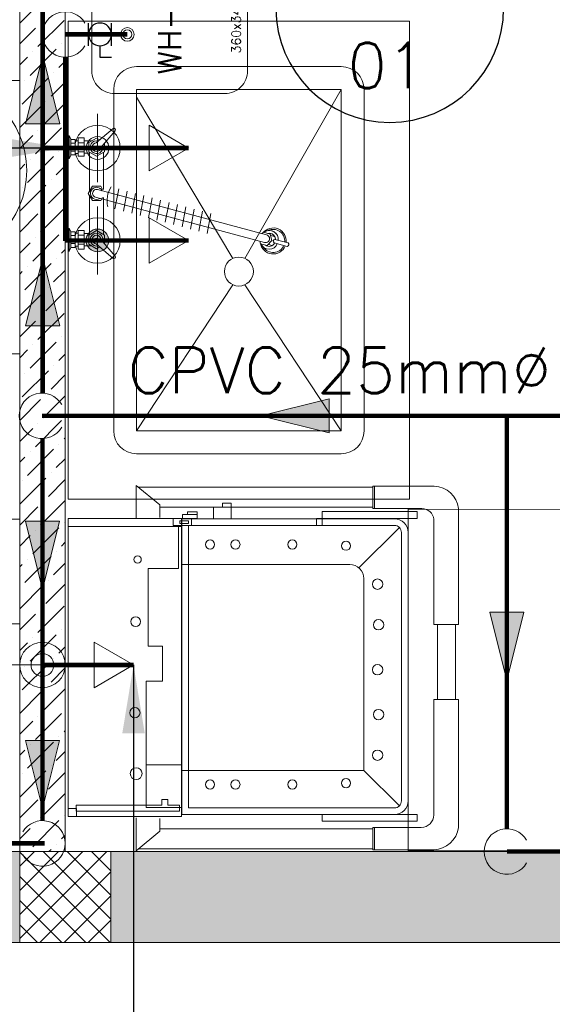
# Model space of a CAD drawing. Header units: millimetres. Extents: x -1747 to 60076, y -13777 to 14438.
# Tile 15 of 29: x 9805 to 10975, y -136 to 2028. Entities that reach past the tile are written whole.
import ezdxf
from ezdxf.enums import TextEntityAlignment as Align

# ---------------------------------------------------------------- set-up
doc = ezdxf.new("R2010")
doc.units = ezdxf.units.MM
doc.header["$MEASUREMENT"] = 0
doc.linetypes.add('CENTER', pattern=[2, 1.25, -0.25, 0.25, -0.25])
doc.layers.get('0').update_dxf_attribs({"lineweight": 5})
for name, color, linetype, lineweight, true_color in [('FLOOR LAYOUT', 9, 'Continuous', 0, 0x808080), ('PLUMBIMG-WS-EQP', 30, 'Continuous', 0, 0xff7f00), ('PLUMBING-WS-CW-PIPE', 5, 'Continuous', 0, 0x0000ff), ('PLUMBING-WS-HWS-PIPE', 1, 'Continuous', 0, 0xff0000)]:
    doc.layers.add(name, color=color, linetype=linetype, lineweight=lineweight, true_color=true_color)
for name, color, linetype in [('LINE', 7, 'Continuous'), ('PLUMBING-DW-EQP-TAG', 7, 'Continuous'), ('PLUMBING_EXISTING_WS_EQP', 7, 'Continuous')]:
    doc.layers.add(name, color=color, linetype=linetype)
doc.layers.add('PLUMBING-WS-PIPE-TEXT', color=7, linetype='Continuous', lineweight=0)
doc.styles.add('Oswald Light', font='txt')
doc.styles.get("Standard").update_dxf_attribs({"font": 'romans.shx'})
doc.dimstyles.new('MDS-50', dxfattribs={"dimtxt": 100, "dimasz": 100, "dimexe": 50, "dimexo": 50, "dimgap": 25, "dimtad": 1, "dimdec": 0, "dimtxsty": 'Oswald Light', "dimcen": 0, "dimdle": 1.5875, "dimazin": 0, "dimtfac": 1, "dimtdec": 0, "dimtix": 1, "dimtmove": 0, "dimatfit": 0, "dimfxl": 1, "dimfrac": 2, "dimtolj": 1, "dimarcsym": 0})

# ---------------------------------------------------------------- blocks, each defined once
blk = doc.blocks.new('A$C051a4b72')
at = {"layer": 'PLUMBING-WS-CW-PIPE', "color": 8, "lineweight": 0, "true_color": 0x808080}
for p, q in [((500, -100), (500, -250)), ((425, -175), (575, -175))]:
    blk.add_line(p, q, dxfattribs=at)
at = {"layer": 'PLUMBING-WS-CW-PIPE', "lineweight": 0, "const_width": 10}
blk.add_lwpolyline([(500, -175), (500, -375)], dxfattribs=at)
at = {"layer": 'PLUMBING-WS-CW-PIPE', "lineweight": 0}
blk.add_lwpolyline([(500, -375), (550, -288.4), (450, -288.4)], close=True, dxfattribs=at)
for radius in [50, 25]:
    blk.add_circle((500, -175), radius, dxfattribs=at)
blk = doc.blocks.new('A$C2e54d955')
at = {"layer": 'PLUMBING-WS-HWS-PIPE', "lineweight": 0}
h = blk.add_hatch(color=256, dxfattribs=at)
h.dxf.hatch_style = 1
h.paths.add_polyline_path([(500, -150, 0.414214), (475, -175), (500, -175)])
h.paths.add_polyline_path([(500, -150), (500, -175), (525, -175, 0.414214)])
h.paths.add_polyline_path([(525, -175), (500, -175), (500, -200, 0.414214)])
h.paths.add_polyline_path([(500, -175), (475, -175, 0.414214), (500, -200)])
at = {"layer": 'PLUMBING-WS-HWS-PIPE', "color": 8, "lineweight": 0, "true_color": 0x808080}
for p, q in [((500, -100), (500, -250)), ((425, -175), (575, -175))]:
    blk.add_line(p, q, dxfattribs=at)
at = {"layer": 'PLUMBING-WS-HWS-PIPE', "lineweight": 0, "const_width": 10}
blk.add_lwpolyline([(500, -175), (500, -375)], dxfattribs=at)
at = {"layer": 'PLUMBING-WS-HWS-PIPE', "lineweight": 0}
blk.add_lwpolyline([(500, -375), (550, -288.4), (450, -288.4)], close=True, dxfattribs=at)
for radius in [50, 25]:
    blk.add_circle((500, -175), radius, dxfattribs=at)
blk = doc.blocks.new('WMESWH-15LTRS')
at = {"layer": 'PLUMBIMG-WS-EQP', "lineweight": 0}
blk.add_lwpolyline([(-130, 0), (130, 0, -0.414214), (180, -50), (180, -292, -0.414214), (130, -342), (-130, -342, -0.414214), (-180, -292), (-180, -50, -0.414214)], format="xyb", close=True, dxfattribs=at)
at = {"layer": 'PLUMBIMG-WS-EQP', "color": 1, "lineweight": 0, "true_color": 0xff0000}
for radius in [15, 10]:
    blk.add_circle((-50, -78), radius, dxfattribs=at)
at = {"layer": 'PLUMBIMG-WS-EQP', "color": 5, "lineweight": 0, "true_color": 0x0000ff}
for radius in [15, 10]:
    blk.add_circle((50, -78), radius, dxfattribs=at)
at = {"layer": 'PLUMBIMG-WS-EQP', "lineweight": 0, "char_height": 50, "attachment_point": 5}
for s, width, insert in [('WH-30L', 101.296, (0, -171)), ('{\\H0.4x;360x342x360}', 166.953, (0, -317))]:
    blk.add_mtext_dynamic_manual_height_columns(s, width=width, gutter_width=0.247, heights=[0], dxfattribs=dict(at, insert=insert))
blk = doc.blocks.new('CW-FA')
at = {"layer": 'PLUMBING-WS-CW-PIPE', "lineweight": 0}
h = blk.add_hatch(color=256, dxfattribs=at)
h.dxf.hatch_style = 1
h.paths.add_polyline_path([(100, 0), (-50, 37.5), (-50, -37.5)])
blk.add_lwpolyline([(-50, 37.5), (100, 0), (-50, -37.5), (-50, 37.5)], dxfattribs=at)
blk = doc.blocks.new('PLUMBING-EQP-TAG')
at = {"layer": 'PLUMBING-DW-EQP-TAG'}
blk.add_line((-250, 0), (250, 0), dxfattribs=at)
blk.add_circle((0, 0), 250, dxfattribs=at)
blk.add_attdef('EQP-NAME', text='', height=100, dxfattribs=at).set_placement((0, 100), align=Align.MIDDLE)
blk.add_attdef('EQP-NUM', text='', height=100, dxfattribs=at).set_placement((0, -125), align=Align.MIDDLE_CENTER)
blk = doc.blocks.new('WS-BV')
at = {"layer": 'PLUMBING_EXISTING_WS_EQP', "color": 0}
for p, q in [((-50, 50), (-50, -50)), ((50, 50), (50, -50))]:
    blk.add_line(p, q, dxfattribs=at)
blk.add_lwpolyline([(0, 50), (0, 100), (50, 100)], dxfattribs=at)
blk.add_circle((0, 0), 50, dxfattribs=at)
blk = doc.blocks.new('FLOOR PLAN')
at = {"layer": 'FLOOR LAYOUT'}
h = blk.add_hatch(color=256, dxfattribs=at)
h.dxf.hatch_style = 1
h.paths.add_polyline_path([(15200, 0), (15200, 1970), (15400, 1970), (15400, 2043.5), (15400, 2170), (15202, 2170), (15202, 2518), (15002, 2518), (15002, 200), (14369.9, 200), (14369.9, 199.7), (12979.6, 199.7), (12979.6, 198.7), (12313.4, 198.7), (7990, 200), (7990, 850), (7590, 850), (7590, 650), (7790, 650), (7790, 0)])
h.paths.add_polyline_path([(7790, 650), (7590, 650), (7590, 850), (7790, 850)], flags=17)
h.paths.add_polyline_path([(7990, 0), (7790, 0), (7790, 200), (7990, 200)], flags=17)
h.paths.add_polyline_path([(9805, 0), (10005, 0), (10005, 200), (9805, 200)], flags=17)
h.paths.add_polyline_path([(11820, 0), (12020, 0), (12020, 200), (11820, 200)], flags=17)
h.paths.add_polyline_path([(15000, 0), (15200, 0), (15200, 200), (15000, 200)], flags=17)
h.paths.add_polyline_path([(15200, 1970), (15400, 1970), (15400, 2170), (15200, 2170)], flags=17)
for p, q in [((9805, 3070), (9805, 200)), ((9805, 3070), (9805, 200)), ((9905, 2970), (9905, 200)), ((9905, 200), (9905, 2970)), ((9805, 2020.4), (9856.6, 2072)), ((9845.1, 1968.5), (9902.6, 2026)), ((9850.8, 2020.2), (9850.8, 2020.2)), ((10661.4, 2024.6), (9911.4, 2024.6)), ((9911.4, 2024.6), (9911.4, 974)), ((10661.4, 2024.6), (9911.4, 2024.6)), ((9911.4, 2024.6), (9911.4, 974)), ((9911.4, 974), (9911.4, 2024.6)), ((9911.4, 2024.6), (10661.4, 2024.6)), ((9911.4, 974), (9911.4, 2024.6)), ((9911.4, 2024.6), (10661.4, 2024.6)), ((10661.4, 974), (10661.4, 2024.6)), ((10661.4, 974), (10661.4, 2024.6)), ((10661.4, 2024.6), (10661.4, 974)), ((10661.4, 2024.6), (10661.4, 974)), ((9805, 1974.4), (9839.4, 2008.8)), ((9896.8, 1974.3), (9896.8, 1974.3)), ((9827.9, 1905.3), (9885.3, 1962.8)), ((9833.6, 1957.1), (9833.6, 1957.1)), ((9805, 1928.4), (9822.1, 1945.6)), ((9891.1, 1922.6), (9905, 1936.5)), ((9879.6, 1911.1), (9879.6, 1911.1)), ((10061.4, 1924.6), (10511.4, 1924.6)), ((9810.6, 1842.1), (9868.1, 1899.6)), ((9816.4, 1893.9), (9816.4, 1893.9)), ((9873.8, 1859.4), (9905, 1890.6)), ((10011.4, 1124), (10011.4, 1874.6)), ((10061.4, 1124), (10061.4, 1874.6)), ((10061.4, 1874.6), (10511.4, 1874.6)), ((10511.4, 1874.6), (10299.5, 1503.3)), ((10511.4, 1874.6), (10511.4, 1124)), ((10561.4, 1874.6), (10561.4, 1124)), ((9856.6, 1796.2), (9905, 1844.6)), ((9862.3, 1847.9), (9862.3, 1847.9)), ((10061.4, 1857.1), (10273, 1503.1)), ((9805, 1790.6), (9850.8, 1836.4)), ((9839.4, 1733), (9896.8, 1790.4)), ((9845.1, 1784.7), (9845.1, 1784.7)), ((9973.2, 1757.1), (10010, 1788.8)), ((9983.3, 1747), (10015, 1783.8)), ((9805, 1744.6), (9833.6, 1773.2)), ((9902.6, 1750.2), (9905, 1752.7)), ((9913.5, 1773.4), (9913.5, 1722.2)), ((9913.5, 1773), (9917.3, 1764.9)), ((9917.3, 1730.5), (9917.3, 1764.9)), ((9926.8, 1764.8), (9917.3, 1764.8)), ((9926.8, 1756.5), (9917.3, 1756.5)), ((9926.8, 1730.5), (9926.8, 1764.8)), ((9933.3, 1761.6), (9926.8, 1761.6)), ((9933.3, 1727.5), (9933.3, 1768.4)), ((9933.3, 1768.4), (9946.7, 1768.4)), ((9946.7, 1757.3), (9933.3, 1757.3)), ((9946.7, 1768.4), (9946.7, 1727.5)), ((9946.7, 1761.4), (9963, 1761.4)), ((9973.9, 1767.6), (9956.6, 1757.6)), ((9956.6, 1757.6), (9956.6, 1737.6)), ((9980.8, 1763.6), (9973.9, 1767.6)), ((9991.2, 1737.6), (9991.2, 1756.2)), ((9891.1, 1738.7), (9891.1, 1738.7)), ((9926.8, 1738.8), (9917.3, 1738.8)), ((9933.3, 1733.7), (9926.8, 1733.7)), ((9946.7, 1737.7), (9933.3, 1737.7)), ((9946.7, 1734.3), (9958.1, 1734.3)), ((9956.6, 1737.6), (9973.9, 1727.6)), ((9958.1, 1736.7), (9958.1, 1650.7)), ((9973.9, 1727.6), (9991.2, 1737.6)), ((9989.1, 1654.8), (9989.1, 1736.4)), ((9805, 1698.6), (9816.4, 1710)), ((9822.1, 1669.8), (9879.6, 1727.2)), ((9827.9, 1721.5), (9827.9, 1721.5)), ((9913.5, 1722.2), (9917.3, 1730.3)), ((9926.8, 1730.5), (9917.3, 1730.5)), ((9946.7, 1727.5), (9933.3, 1727.5)), ((9885.3, 1687), (9905, 1706.7)), ((9873.8, 1675.5), (9873.8, 1675.5)), ((9805, 1606.7), (9862.3, 1664)), ((9810.6, 1658.3), (9810.6, 1658.3)), ((9868.1, 1623.8), (9905, 1660.7)), ((9955.5, 1646), (9964.6, 1661.9)), ((9964.6, 1630.2), (9955.5, 1646)), ((9964.6, 1661.9), (9982.9, 1661.9)), ((9976, 1654.5), (10347, 1555.1)), ((9987.1, 1654.8), (9982.9, 1661.9)), ((10022.6, 1656), (10014.3, 1612.2)), ((10041, 1651), (10032.7, 1607.2)), ((10059.4, 1646.1), (10051.1, 1602.3)), ((9958.1, 1555.4), (9958.1, 1641.4)), ((9964.6, 1630.2), (9982.9, 1630.2)), ((9971.5, 1637.6), (10342.5, 1538.2)), ((9982.9, 1630.2), (9987.1, 1637.3)), ((9989.1, 1637.3), (9989.1, 1555.7)), ((10077.8, 1641.2), (10069.5, 1597.4)), ((10096.2, 1636.3), (10087.9, 1592.4)), ((10114.6, 1631.3), (10106.3, 1587.5)), ((10133, 1626.4), (10124.7, 1582.6)), ((9805, 1560.7), (9845.1, 1600.8)), ((9850.8, 1560.6), (9905, 1614.8)), ((9856.6, 1612.3), (9856.6, 1612.3)), ((10151.4, 1621.5), (10143.1, 1577.6)), ((10169.8, 1616.5), (10161.5, 1572.7)), ((10188.2, 1611.6), (10179.9, 1567.8)), ((10206.6, 1606.7), (10198.3, 1562.9)), ((10225, 1601.7), (10216.7, 1557.9)), ((9902.6, 1566.4), (9902.6, 1566.4)), ((9913.5, 1518.7), (9913.5, 1569.8)), ((9913.5, 1569.8), (9917.3, 1561.7)), ((9926.8, 1561.6), (9917.3, 1561.6)), ((9917.3, 1561.6), (9917.3, 1527.1)), ((9926.8, 1561.6), (9926.8, 1527.3)), ((9933.3, 1558.4), (9926.8, 1558.4)), ((9933.3, 1564.6), (9933.3, 1523.7)), ((9946.7, 1564.6), (9933.3, 1564.6)), ((9946.7, 1523.7), (9946.7, 1564.6)), ((9946.7, 1557.8), (9958.1, 1557.8)), ((9956.6, 1554.4), (9973.9, 1564.4)), ((9973.9, 1564.4), (9991.2, 1554.4)), ((10340.7, 1560.7), (10337.6, 1557.6)), ((10355.2, 1556.8), (10340.7, 1560.7)), ((9805, 1514.8), (9827.9, 1537.6)), ((9833.6, 1497.4), (9891.1, 1554.9)), ((9839.4, 1549.1), (9839.4, 1549.1)), ((9926.8, 1553.3), (9917.3, 1553.3)), ((9946.7, 1554.4), (9933.3, 1554.4)), ((9956.6, 1534.4), (9956.6, 1554.4)), ((9983.3, 1545.1), (10015, 1508.3)), ((9991.2, 1554.4), (9991.2, 1535.9)), ((10332.5, 1540.9), (10333.9, 1535.4)), ((10348.5, 1531.5), (10359.1, 1542.2)), ((10359.1, 1542.2), (10355.2, 1556.8)), ((10364.9, 1551.6), (10356.7, 1553.8)), ((10363.7, 1537.4), (10392.3, 1529.7)), ((10365.7, 1544.7), (10394.3, 1537.1)), ((9896.8, 1514.7), (9905, 1522.9)), ((9913.5, 1519), (9917.3, 1527.1)), ((9926.8, 1535.6), (9917.3, 1535.6)), ((9926.8, 1527.3), (9917.3, 1527.3)), ((9933.3, 1530.4), (9926.8, 1530.4)), ((9946.7, 1534.7), (9933.3, 1534.7)), ((9933.3, 1523.7), (9946.7, 1523.7)), ((9946.7, 1530.7), (9963, 1530.7)), ((9973.9, 1524.4), (9956.6, 1534.4)), ((9973.2, 1535), (10010, 1503.3)), ((9980.8, 1528.4), (9973.9, 1524.4)), ((10333.9, 1535.4), (10348.5, 1531.5)), ((10351.4, 1534), (10359.8, 1531.7)), ((9885.3, 1503.2), (9885.3, 1503.2)), ((9805, 1468.8), (9810.6, 1474.4)), ((9816.4, 1434.2), (9873.8, 1491.7)), ((9822.1, 1485.9), (9822.1, 1485.9)), ((9879.6, 1451.5), (9905, 1476.9)), ((9805, 1376.9), (9856.6, 1428.5)), ((9862.3, 1388.3), (9905, 1430.9)), ((9868.1, 1440), (9868.1, 1440)), ((10061.4, 1124), (10273.4, 1445.3)), ((10511.4, 1124), (10299.5, 1445.3)), ((9805, 1330.9), (9839.4, 1365.3)), ((9845.1, 1325.1), (9902.6, 1382.5)), ((9850.8, 1376.8), (9850.8, 1376.8)), ((9896.8, 1330.8), (9896.8, 1330.8)), ((9805, 1285), (9822.1, 1302.1)), ((9827.9, 1261.9), (9885.3, 1319.3)), ((9833.6, 1313.6), (9833.6, 1313.6)), ((9891.1, 1279.1), (9905, 1293.1)), ((9810.6, 1198.7), (9868.1, 1256.1)), ((9879.6, 1267.6), (9879.6, 1267.6)), ((9816.4, 1250.4), (9816.4, 1250.4)), ((9873.8, 1215.9), (9905, 1247.1)), ((9805, 1147.1), (9850.8, 1192.9)), ((9856.6, 1152.7), (9905, 1201.1)), ((9862.3, 1204.4), (9862.3, 1204.4)), ((9839.4, 1089.5), (9896.8, 1147)), ((9805, 1101.1), (9833.6, 1129.7)), ((9845.1, 1141.2), (9845.1, 1141.2)), ((9902.6, 1106.8), (9905, 1109.2)), ((10511.4, 1124), (10061.4, 1124)), ((9822.1, 1026.3), (9879.6, 1083.8)), ((9891.1, 1095.3), (9891.1, 1095.3)), ((9805, 1055.2), (9816.4, 1066.5)), ((9827.9, 1078), (9827.9, 1078)), ((9885.3, 1043.6), (9905, 1063.2)), ((10511.4, 1074), (10061.4, 1074)), ((9805, 963.2), (9862.3, 1020.6)), ((9868.1, 980.4), (9905, 1017.3)), ((9873.8, 1032.1), (9873.8, 1032.1)), ((9810.6, 1014.8), (9810.6, 1014.8)), ((10580.9, 953.7), (10580.9, 1002.8)), ((10584.6, 953.7), (10584.6, 1002.8)), ((9911.4, 974), (10661.4, 974)), ((9911.4, 974), (10661.4, 974)), ((10661.4, 974), (9911.4, 974)), ((10661.4, 974), (9911.4, 974)), ((9805, 917.3), (9845.1, 957.4)), ((9850.8, 917.2), (9905, 971.3)), ((9856.6, 968.9), (9856.6, 968.9)), ((10230.9, 932.1), (10230.9, 956.5)), ((10269.7, 932.1), (10269.7, 956.5)), ((11608.1, 951.5), (10658.1, 951.9)), ((10658.1, 951.9), (10658.1, 201.9)), ((11608.1, 951.5), (10658.1, 951.9)), ((10658.1, 951.9), (10658.1, 201.9)), ((10658.1, 201.9), (10658.1, 951.9)), ((10658.1, 951.9), (11608.1, 951.5)), ((10658.1, 201.9), (10658.1, 951.9)), ((10658.1, 951.9), (11608.1, 951.5)), ((9805, 930), (8840, 930)), ((9805, 200), (9805, 930)), ((9833.6, 854), (9891.1, 911.4)), ((9902.6, 922.9), (9902.6, 922.9)), ((10549.9, 823.2), (10638.9, 912.1)), ((9805, 871.3), (9827.9, 894.2)), ((9839.4, 905.7), (9839.4, 905.7)), ((9896.8, 871.2), (9905, 879.4)), ((9816.4, 790.8), (9873.8, 848.2)), ((9885.3, 859.7), (9885.3, 859.7)), ((9805, 825.4), (9810.6, 831)), ((9822.1, 842.5), (9822.1, 842.5)), ((9879.6, 808), (9905, 833.4)), ((9805, 733.4), (9856.6, 785)), ((9862.3, 744.8), (9905, 787.5)), ((9868.1, 796.5), (9868.1, 796.5)), ((9845.1, 681.6), (9902.6, 739.1)), ((9805, 687.5), (9839.4, 721.8)), ((9850.8, 733.3), (9850.8, 733.3)), ((8860.6, 700), (9805, 700)), ((9805, 700), (9805, 200)), ((9827.9, 618.4), (9885.3, 675.9)), ((9896.8, 687.4), (9896.8, 687.4)), ((9805, 641.5), (9822.1, 658.6)), ((9833.6, 670.1), (9833.6, 670.1)), ((9891.1, 635.6), (9905, 649.6)), ((9810.6, 555.2), (9868.1, 612.7)), ((9816.4, 606.9), (9816.4, 606.9)), ((9879.6, 624.2), (9879.6, 624.2)), ((9873.8, 572.4), (9905, 603.6)), ((9805, 503.6), (9850.8, 549.5)), ((9856.6, 509.2), (9905, 557.7)), ((9862.3, 561), (9862.3, 561)), ((9839.4, 446.1), (9896.8, 503.5)), ((9845.1, 497.8), (9845.1, 497.8)), ((9805, 457.7), (9833.6, 486.3)), ((9902.6, 463.3), (9905, 465.7)), ((9822.1, 382.9), (9879.6, 440.3)), ((9827.9, 434.6), (9827.9, 434.6)), ((9891.1, 451.8), (9891.1, 451.8)), ((9805, 411.7), (9816.4, 423.1)), ((9885.3, 400.1), (9905, 419.8)), ((9805, 319.8), (9862.3, 377.1)), ((9810.6, 371.4), (9810.6, 371.4)), ((9868.1, 336.9), (9905, 373.8)), ((9873.8, 388.6), (9873.8, 388.6)), ((10560.8, 378.4), (10638.9, 300.4)), ((9850.8, 273.7), (9905, 327.9)), ((9856.6, 325.4), (9856.6, 325.4)), ((9805, 273.8), (9845.1, 313.9)), ((9833.6, 210.5), (9891.1, 267.9)), ((9839.4, 262.2), (9839.4, 262.2)), ((9902.6, 279.4), (9902.6, 279.4)), ((9805, 227.9), (9827.9, 250.7)), ((10580.9, 203.9), (10580.9, 253)), ((10584.6, 203.9), (10584.6, 253)), ((9896.8, 227.7), (9905, 235.9)), ((15000, 200), (7990, 200)), ((8840, 200), (9805, 200)), ((9805, 200), (8860.6, 200)), ((9805, 167.7), (9837.3, 200)), ((9805, 114.7), (9890.3, 200)), ((9805, 61.7), (9943.3, 200)), ((9805, 8.6), (9996.4, 200)), ((10005, 200), (9805, 200)), ((9805, 200), (9805, 0)), ((9805, 200), (9905, 200)), ((10003.4, 0), (9805, 198.4)), ((10005, 51.5), (9856.5, 200)), ((9869.1, 200), (9873.8, 204.8)), ((9885.3, 216.2), (9885.3, 216.2)), ((10005, 104.5), (9909.5, 200)), ((10005, 157.5), (9962.5, 200)), ((10005, 0), (10005, 200)), ((10658.1, 201.9), (11608.1, 201.5)), ((10658.1, 201.9), (11608.1, 201.5)), ((11608.1, 201.5), (10658.1, 201.9)), ((11608.1, 201.5), (10658.1, 201.9)), ((9849.4, 0), (10005, 155.6)), ((9950.4, 0), (9805, 145.4)), ((9897.4, 0), (9805, 92.4)), ((9902.4, 0), (10005, 102.6)), ((9955.5, 0), (10005, 49.5)), ((9844.3, 0), (9805, 39.3)), ((15200, 0), (7790, 0)), ((9805, 0), (10005, 0))]:
    blk.add_line(p, q, dxfattribs=at)
for points in [[(9805, 1293.8), (9805, 1893.8), (9680, 1893.8), (9680, 1293.8)], [(10250.3, 956.5), (10250.3, 965.8), (10269.7, 965.8), (10269.7, 956.5)], [(9911.4, 913.9), (9911.4, 932.1), (10160.3, 932.1), (10160.3, 913.9)], [(9911.4, 276.8), (9911.4, 932.1), (10160.3, 932.1), (10160.3, 276.8)], [(10142.2, 916.6), (10142.2, 932.1), (10182.4, 932.1), (10182.4, 916.6)], [(10162.3, 932.1), (10162.3, 940.4), (10194.6, 940.4), (10194.6, 932.1)], [(10173.5, 940.4), (10173.5, 946.4), (10194.6, 946.4), (10194.6, 940.4)], [(10469.4, 916.6), (10469.4, 932.1), (10457.2, 932.1), (10457.2, 916.6)], [(10469.4, 946.8), (10469.4, 932.1), (10678, 932.1), (10678, 946.8)], [(10156.4, 920.6), (10156.4, 926.8), (10175.7, 926.8), (10175.7, 920.6)], [(10722.3, 533.9), (10722.3, 698.9), (10762.2, 698.9), (10762.2, 533.9)], [(10083, 297), (10083, 390.6), (10160.9, 390.6), (10160.9, 297)], [(9929.4, 294.9), (9929.4, 276.8), (9911.4, 276.8), (9911.4, 294.9)], [(10469.4, 281.2), (10469.4, 266.5), (10678, 266.5), (10678, 281.2)], [(10583, 205.9), (10583, 205.9)]]:
    blk.add_lwpolyline(points, close=True, dxfattribs=at)
for points in [[(10060.5, 932.1), (10060.5, 1004.5), (10112.9, 961.6), (10112.9, 933.7)], [(10580.9, 1000.6), (10065.3, 1000.6)], [(10715.6, 1002.8), (10715.6, 1002.8), (10580.9, 1002.8)], [(10112.9, 956.5), (10580.9, 956.5)], [(10580.9, 953.7), (10688.2, 953.7)], [(10714.9, 930.1), (10714.9, 698.9), (10768.8, 698.9), (10768.8, 953.7)], [(10083, 390.6), (10083, 574.4), (10118.3, 574.4), (10118.3, 651.2), (10086.8, 651.2), (10086.8, 821.7), (10153.6, 821.7), (10153.6, 913.9), (9911.4, 913.9)], [(10714.3, 280.4), (10714.3, 533.9), (10768.8, 533.9), (10768.8, 253)], [(10130.4, 302.2), (10130.4, 314.4), (10117.4, 314.4), (10117.4, 302.2)], [(10117.5, 302.2), (9928.8, 302.2), (9928.8, 288.6), (10155.8, 288.6), (10155.8, 302.2), (10130.4, 302.2)], [(10060.5, 274.4), (10060.5, 201.9), (10112.9, 244.8), (10112.9, 272.8)], [(10112.9, 250), (10580.9, 250)], [(10580.9, 253), (10686.9, 253)], [(10580.9, 205.9), (10065.3, 205.9)], [(10714.3, 203.9), (10714.3, 203.9), (10580.9, 203.9)]]:
    blk.add_lwpolyline(points, dxfattribs=at)
for points in [[(10628, 931.2, -0.414214), (10658.1, 901.1), (10658.1, 311.3, -0.414214), (10628, 281.2), (10161.1, 281.2), (10161.1, 931.2)], [(10628, 916.6, -0.414214), (10643.4, 901.1), (10643.4, 311.3, -0.414214), (10628, 295.9), (10175.8, 295.9), (10175.8, 916.6)], [(10160.9, 377.8), (10160.9, 830.5), (10529.9, 830.5, -0.414214), (10560.8, 799.6), (10560.8, 377.8)]]:
    blk.add_lwpolyline(points, format="xyb", close=True, dxfattribs=at)
for centre, radius in [((9620.6, 1696.4), 200), ((10286.4, 1474.3), 31.8), ((10223.2, 874.6), 9.99), ((10278.9, 874.6), 9.99), ((10403.7, 874.6), 9.99), ((10521.8, 871.8), 9.99), ((10064, 841.6), 8.09), ((10591, 787.5), 11.4), ((10059.5, 705.1), 10.7), ((10593.3, 698.4), 11.4), ((10591, 599.6), 11.4), ((10058, 505.1), 11.3), ((10593.3, 500.8), 11.4), ((10591, 411.7), 11.4), ((10060.8, 371.2), 13.1), ((10223.2, 347.3), 9.99), ((10278.9, 347.3), 9.99), ((10403.7, 347.3), 9.99), ((10521.8, 350.2), 9.99)]:
    blk.add_circle(centre, radius, dxfattribs=at)
for centre, radius, start, end in [((10061.4, 1874.6), 50, 90, 180), ((10511.4, 1874.6), 50, 0, 90), ((10061.4, 1124), 50, 180, 270), ((10511.4, 1124), 50, 270, 0), ((10714, 947.7), 55.2, 6.2409, 88.2976), ((10687.8, 926.4), 27.3, 7.7686, 89.1184), ((10686.9, 280.4), 27.4, 270.0613, 359.8521), ((10712.1, 261.1), 57.3, 272.2245, 351.8721)]:
    blk.add_arc(centre, radius, start, end, dxfattribs=at)
for centre, major_axis, ratio, start_param, end_param in [((10011.9, 1785.7), (-2.53, 2.53), 1, 3.355981, 6.068797), ((9973.9, 1747.6), (9.97, 9.97), 1, 0.494516, 5.793903), ((9973.8, 1747.6), (6.74, 6.74), 1, 0.844974, 5.438212), ((9973.8, 1747.6), (-2.25, 2.25), 1, 5.497787, 11.780972), ((9973.8, 1646), (-11.8, 6.4), 1, 4.081822, 8.953559), ((9973.8, 1646), (-7.86, 3.88), 0.995971, -1.37533, 1.766263), ((10053.3, 1629.6), (-40, 40), 1, 0.20779, 1.018908), ((9973.9, 1544.4), (-9.97, 9.97), 1, 3.630875, 8.930262), ((10361.7, 1541.5), (-0.4, 28.6), 1, 4.580889, 7.16581), ((10361.7, 1541.5), (-0.4, 28.6), 1, 4.580889, 7.16581), ((10361.7, 1541.5), (-0.4, 28.6), 1, 4.580889, 7.16581), ((10353.3, 1544.9), (-13.9, 13.9), 1, 3.820344, 6.118682), ((10353.3, 1544.9), (13.9, 13.9), 1, 0.908402, 1.406293), ((10353.3, 1544.9), (13.9, 13.9), 1, 0.908402, 1.406293), ((10353.5, 1545.2), (-9.27, 9.27), 1, 4.439051, 5.721365), ((10353.5, 1545.2), (-9.27, 9.27), 1, 4.439051, 5.721365), ((10353.5, 1545.2), (-9.27, 9.27), 1, 3.871935, 5.721365), ((10361.7, 1541.5), (18, 18), 1, 5.400363, 7.51011), ((10361.7, 1541.5), (18, 18), 1, 5.400363, 7.51011), ((10361.7, 1541.5), (18, 18), 1, 5.400363, 7.51011), ((10353.3, 1544.9), (-13.9, 13.9), 1, 3.820344, 5.620791), ((10353.3, 1544.9), (-13.9, 13.9), 1, 3.820344, 5.620791), ((9973.8, 1544.5), (-6.74, 6.74), 1, 3.986566, 8.579804), ((9973.8, 1544.5), (-2.25, 2.25), 1, 5.497787, 11.780972), ((10361.7, 1541.5), (23.1, 16.9), 1, 2.650354, 5.266747), ((10361.7, 1541.5), (23.1, 16.9), 1, 2.650354, 5.266747), ((10345, 1546.6), (7.41, 4.61), 1, 3.864082, 7.065249), ((10345, 1546.6), (7.51, 4.46), 1, 3.884457, 7.085624), ((10345, 1546.6), (7.51, 4.46), 1, 3.884457, 7.085624), ((10352.9, 1542.8), (-9.27, 9.27), 1, 1.682109, 3.458448), ((10352.9, 1542.8), (-9.27, 9.27), 1, 1.682109, 3.458448), ((10352.9, 1542.8), (-9.27, 9.27), 1, 1.682109, 3.458448), ((10365.8, 1540.8), (2.82, 2.82), 1, 0.815022, 3.373768), ((10365.8, 1540.8), (2.82, 2.82), 1, 0.815022, 3.373768), ((10365.8, 1540.8), (2.82, 2.82), 1, 0.815022, 3.373768), ((10353.5, 1545.2), (-9.27, 9.27), 1, 3.871935, 4.439051), ((10353.5, 1545.2), (-9.27, 9.27), 1, 3.871935, 4.439051), ((10392.2, 1533.7), (2.82, 2.82), 1, 3.956614, 6.515361), ((10392.2, 1533.7), (2.82, 2.82), 1, 3.956614, 6.515361), ((10392.2, 1533.7), (2.82, 2.82), 1, 3.956614, 6.515361), ((10352.8, 1543.2), (13.9, 13.9), 1, 2.782498, 5.080835), ((10352.8, 1543.2), (13.9, 13.9), 1, 2.782498, 5.080835), ((10361.7, 1541.5), (-18, 18), 1, 1.33767, 3.528402), ((10361.7, 1541.5), (-18, 18), 1, 1.33767, 3.528402), ((10361.7, 1541.5), (-18, 18), 1, 1.33767, 3.528402), ((10011.9, 1506.3), (2.53, 2.53), 1, 3.355981, 6.068797)]:
    blk.add_ellipse(centre, major_axis=major_axis, ratio=ratio, start_param=start_param, end_param=end_param, dxfattribs=at)

msp = doc.modelspace()

# ---------------------------------------------------------------- linework, layer by layer
at = {"layer": 'PLUMBING-WS-CW-PIPE', "const_width": 10}
for points in [[(9855.6, 1745.7), (9855.6, 2045.4)], [(9975.8, 1745.7), (9855.6, 1745.7)], [(9855.6, 1207.3), (9855.6, 1745.7)], [(9855, 268), (9855, 1107.3)]]:
    msp.add_lwpolyline(points, dxfattribs=at)
at = {"layer": 'PLUMBING-WS-CW-PIPE', "linetype": 'CENTER', "ltscale": 3, "const_width": 10}
for points in [[(11254.3, 1107.3), (11254.3, 1157.3), (9853.9, 1157.3)], [(10875, 1157.3), (10875, 250)], [(9859.8, 218), (8234, 218)], [(10875, 200), (11238.7, 200)]]:
    msp.add_lwpolyline(points, dxfattribs=at)
at = {"layer": 'PLUMBING-WS-CW-PIPE'}
for centre, start, end in [((9853.9, 1157.3), 30, 330), ((9855, 218), 210, 150), ((10875, 200), 30, 330)]:
    msp.add_arc(centre, 50, start, end, dxfattribs=at)
at = {"layer": 'PLUMBING-WS-HWS-PIPE', "ltscale": 0.1, "const_width": 10}
for points in [[(10041.5, 1995.4), (9905, 1995.4)], [(9905, 1542.6), (9905, 1945.4)], [(9975.8, 1542.6), (9905, 1542.6)]]:
    msp.add_lwpolyline(points, dxfattribs=at)
at = {"layer": 'PLUMBING-WS-HWS-PIPE', "ltscale": 0.1}
msp.add_arc((9905, 1995.4), 50, 30, 330, dxfattribs=at)

# ---------------------------------------------------------------- block references
for p, rotation in [((9855.6, 1848.9), 90), ((9855.6, 1404.7), 90), ((10434.4, 1157.3), 180), ((9855, 876.1), 270), ((10875, 676), 270), ((9855, 394.3), 270)]:
    msp.add_blockref('CW-FA', p, dxfattribs=dict(rotation=rotation))
at = {"xscale": -1, "rotation": 90}
for name, p in [('A$C051a4b72', (9800.9, 2245.7)), ('A$C2e54d955', (9800.8, 2042.6)), ('A$C051a4b72', (9680, 1109.9))]:
    msp.add_blockref(name, p, dxfattribs=at)
at = {"layer": 'FLOOR LAYOUT'}
msp.add_blockref('FLOOR PLAN', (0, 0), dxfattribs=at)
at = {"layer": 'PLUMBIMG-WS-EQP', "rotation": 89.99999999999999}
msp.add_blockref('WMESWH-15LTRS', (9963.4, 2045.4), dxfattribs=at)
at = {"layer": 'PLUMBING-DW-EQP-TAG'}
ref = msp.add_blockref('PLUMBING-EQP-TAG', (10617.8, 2052.1), dxfattribs=dict(at, xscale=-1))
ref.add_attrib('EQP-NUM', '01', dxfattribs={"height": 100}).set_placement((10611.3, 1927.1), align=Align.MIDDLE_CENTER)
ref.add_attrib('EQP-NAME', 'WH', dxfattribs={"height": 100}).set_placement((10617.8, 2152.1), align=Align.MIDDLE)
at = {"layer": 'PLUMBING_EXISTING_WS_EQP', "xscale": -0.5, "yscale": 0.5, "zscale": 0.5, "rotation": 180}
msp.add_blockref('WS-BV', (9981.3, 1995.4), dxfattribs=at)

# ---------------------------------------------------------------- texts
at = {"layer": 'PLUMBING-WS-PIPE-TEXT', "insert": (10506.9, 1257.3), "char_height": 100, "attachment_point": 5}
msp.add_mtext_dynamic_manual_height_columns('CPVC 25mm%%C', width=1488.014, gutter_width=3324.7, heights=[0], dxfattribs=at)

# ---------------------------------------------------------------- leaders
at = {"layer": 'LINE'}
for points in [[(9905.8, 1745.7), (9112, 1745.7)], [(10055, 609.9), (10055, -579.7), (9166.2, -579.7)], [(11243.2, 201.7), (11243.2, -1677.9), (9166.2, -1677.9)]]:
    msp.add_leader(points, dimstyle='MDS-50', override={"dimasz": 150, "dimtad": 0}, dxfattribs=at)

doc.saveas('drawing.dxf')
